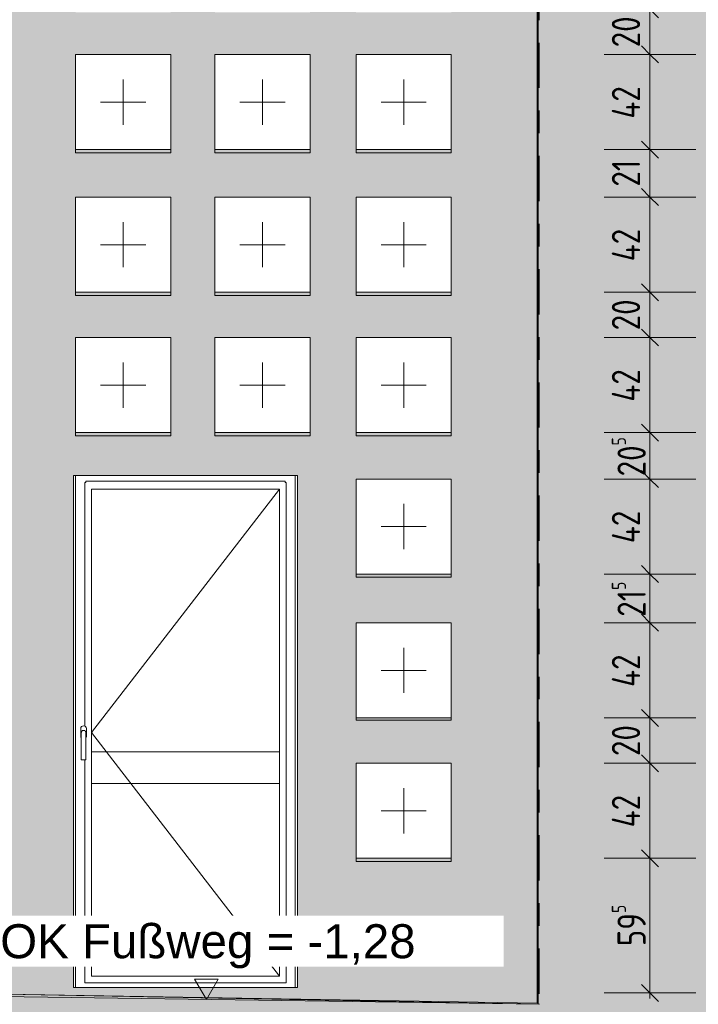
# Model space of a CAD drawing. Header units: metres. Extents: x -25 to 103, y -11 to 869.
# Tile 62 of 86: x 16.06 to 19.05, y -4.1 to 0.25. Entities that reach past the tile are written whole.
import ezdxf

# ---------------------------------------------------------------- set-up
doc = ezdxf.new("R2010")
doc.units = ezdxf.units.M
doc.header["$XCLIPFRAME"] = 2
doc.linetypes.add('_Rasterlinie_', pattern=[0.375, 0.2, -0.05, 0.075, -0.05])
for name, color, linetype, lineweight in [('A_Bem', 7, 'Continuous', 5), ('A_Bem-50', 7, 'Continuous', 5), ('A_Detailelemente', 7, 'Continuous', 9), ('A_Fenster', 45, 'Continuous', 5), ('A_Fenster_Öffnung', 45, 'Continuous', 5), ('A_Geschossdecken', 7, 'Continuous', 5), ('A_Geschossdecken_Oberflächenschraffur', 7, 'Continuous', 5), ('A_Hoehenkoten', 124, 'Continuous', 5), ('A_Körper_Form', 7, 'Continuous', 5), ('A_Linien_Feine Linien', 7, 'Continuous', 5), ('A_Raster', 128, 'Continuous', 5), ('A_Scan-Pixelbild', 213, 'Continuous', 5), ('A_Wand', 244, 'Continuous', 5), ('A_Wände_Oberflächenschraffur', 244, 'Continuous', 5)]:
    doc.layers.add(name, color=color, linetype=linetype, lineweight=lineweight)
doc.styles.add('Arial', font='arial.ttf', dxfattribs={"height": 0.15})
doc.styles.add('ISOCPEUR', font='isocpeur.ttf', dxfattribs={"width": 0.8, "height": 0.125})
doc.dimstyles.new('BLB-Standard_2_5_Aussen_1', dxfattribs={"dimscale": 0.3048, "dimtxt": 0.124498, "dimasz": 0.246063, "dimexe": 0.66437, "dimexo": 0.0625, "dimgap": 0.016404, "dimtad": 1, "dimdec": 1, "dimlfac": 100, "dimrnd": 0.1, "dimdsep": 46, "dimtxsty": 'ISOCPEUR', "dimblk1": 'OBLIQUE', "dimblk2": 'OBLIQUE', "dimsah": 1, "dimcen": 0.09, "dimdle": 0.082021, "dimazin": 0, "dimtfac": 1, "dimtdec": 4, "dimtix": 1, "dimtmove": 0, "dimatfit": 3, "dimfxl": 0.66437, "dimfxlon": 1, "dimtvp": 1, "dimtolj": 1, "dimtzin": 0, "dimarcsym": 2})
picture_1 = doc.add_image_def('image1.jpg', size_in_pixel=(1792, 564))

# ---------------------------------------------------------------- blocks, each defined once
blk = doc.blocks.new('FE TÜR 1 tlg - Dreh_mit Steg - 990 x 2240-8375245-Ansicht Belderberg')
at = {"layer": 'A_Fenster', "color": 250, "lineweight": 9}
for p, q in [((16.3044, -1.7651), (16.3044, -4.0251)), ((17.2744, -4.0251), (17.2744, -1.7651)), ((16.3444, -2.8713), (16.3444, -1.7951)), ((16.3444, -1.7951), (16.3494, -1.7951)), ((16.3494, -1.7951), (16.3494, -1.7901)), ((16.3494, -1.7901), (17.2294, -1.7901)), ((16.3744, -3.9751), (16.3744, -1.8251)), ((16.3744, -1.8251), (17.2044, -1.8251)), ((17.2044, -3.9751), (17.2044, -1.8251)), ((17.2294, -1.7901), (17.2294, -1.7951)), ((17.2294, -1.7951), (17.2344, -1.7951)), ((17.2344, -1.7951), (17.2344, -4.0051)), ((16.3269, -2.8826), (16.3269, -2.9001)), ((16.3269, -2.9001), (16.3269, -2.9176)), ((16.3294, -2.9001), (16.3294, -3.0201)), ((16.3494, -3.0201), (16.3494, -2.9001)), ((16.3519, -2.9001), (16.3519, -2.8826)), ((16.3519, -2.9176), (16.3519, -2.9001)), ((16.3744, -2.9851), (17.2044, -2.9851)), ((16.3744, -3.1251), (16.3744, -2.9851)), ((17.2044, -2.9851), (17.2044, -3.1251)), ((16.3494, -3.0201), (16.3294, -3.0201)), ((16.3444, -4.0051), (16.3444, -3.0201)), ((17.2044, -3.1251), (16.3744, -3.1251)), ((16.3744, -3.9751), (17.2044, -3.9751)), ((17.2344, -4.0051), (16.3444, -4.0051))]:
    blk.add_line(p, q, dxfattribs=at)
for centre, start, end in [((16.3394, -2.8826), 360, 180), ((16.3394, -2.9176), 180, 216.7663), ((16.3394, -2.9176), 323.2337, 360)]:
    blk.add_arc(centre, 0.0125, start, end, dxfattribs=at)
blk.add_open_spline([(16.3294, -2.9001), (16.3294, -2.8992), (16.3295, -2.8979), (16.3301, -2.8963), (16.3306, -2.8953), (16.3311, -2.8945), (16.3316, -2.8938), (16.3321, -2.8932), (16.3328, -2.8926), (16.3334, -2.892), (16.3344, -2.8914), (16.3355, -2.8908), (16.3372, -2.8903), (16.3394, -2.89), (16.3416, -2.8903), (16.3432, -2.8908), (16.3444, -2.8914), (16.3453, -2.892), (16.346, -2.8926), (16.3466, -2.8932), (16.3473, -2.894), (16.3479, -2.8949), (16.3483, -2.8957), (16.3487, -2.8965), (16.3492, -2.8979), (16.3494, -2.8992), (16.3494, -2.9001)], degree=3, knots=[0, 0, 0, 0, 0.083333, 0.125, 0.166667, 0.1875, 0.208333, 0.25, 0.270833, 0.291667, 0.333333, 0.375, 0.416667, 0.5, 0.583333, 0.625, 0.666667, 0.708333, 0.729167, 0.75, 0.791667, 0.833333, 0.854167, 0.875, 0.916667, 1, 1, 1, 1], dxfattribs=at)
at = {"layer": 'A_Fenster_Öffnung', "color": 250, "lineweight": 9}
for p, q in [((17.2044, -1.8251), (16.3744, -2.9001)), ((16.3744, -2.9001), (17.2044, -3.9751))]:
    blk.add_line(p, q, dxfattribs=at)
blk = doc.blocks.new('FE 1 tlg - Fix - 420 x 420-8070206-Ansicht Belderberg')
at = {"layer": 'A_Fenster_Öffnung', "color": 250, "lineweight": 9}
for p, q in [((17.7529, -3.1451), (17.7529, -3.3451)), ((17.6529, -3.2451), (17.8529, -3.2451))]:
    blk.add_line(p, q, dxfattribs=at)
blk = doc.blocks.new('FE 1 tlg - Fix - 420 x 420-8070210-Ansicht Belderberg')
at = {"layer": 'A_Fenster_Öffnung', "color": 250, "lineweight": 9}
for p, q in [((17.7529, -2.5251), (17.7529, -2.7251)), ((17.6529, -2.6251), (17.8529, -2.6251))]:
    blk.add_line(p, q, dxfattribs=at)
blk = doc.blocks.new('Höhenkoten - leer-6237472-Ansicht Belderberg')
at = {"layer": 'A_Hoehenkoten'}
for p, q in [((10.0151, 8.9549), (9.9112, 8.9549)), ((9.9632, 8.8649), (9.9112, 8.9549)), ((9.9632, 8.8649), (10.0151, 8.9549))]:
    blk.add_line(p, q, dxfattribs=at)
blk = doc.blocks.new('DIMBLOCK207-Ansicht Belderberg')
at = {"layer": 'A_Bem-50', "lineweight": 9}
for p, q in [((18.8403, -3.4551), (18.8028, -3.4176)), ((18.8403, -3.4551), (18.8778, -3.4926)), ((18.8403, -4.0501), (18.8028, -4.0126)), ((18.8403, -4.0501), (18.8778, -4.0876))]:
    blk.add_line(p, q, dxfattribs=at)
at = {"layer": 'A_Bem-50'}
for p, q in [((18.6378, -3.4551), (19.0428, -3.4551)), ((18.8403, -3.4551), (18.6378, -3.4551)), ((18.8403, -4.0751), (18.8403, -3.4551)), ((18.6378, -4.0501), (19.0428, -4.0501)), ((18.8403, -4.0501), (18.6378, -4.0501))]:
    blk.add_line(p, q, dxfattribs=at)
at = {"layer": 'A_Bem-50', "color": 0, "insert": (18.672, -3.8435), "char_height": 0.125, "width": 0.218106, "attachment_point": 1, "rotation": 90, "line_spacing_factor": 1.149209, "style": 'ISOCPEUR'}
blk.add_mtext('59\\A2\\H0.5x;\\S5^  ;\\H2x;', dxfattribs=at)
blk = doc.blocks.new('_Oblique')
at = {"color": 0, "linetype": 'ByBlock', "lineweight": -2}
blk.add_line((-0.5, -0.5), (0.5, 0.5), dxfattribs=at)
blk = doc.blocks.new('DIMBLOCK208-Ansicht Belderberg')
at = {"layer": 'A_Bem-50', "lineweight": 9}
for p, q in [((18.8403, -3.0351), (18.8028, -2.9976)), ((18.8403, -3.0351), (18.8778, -3.0726)), ((18.8403, -3.4551), (18.8028, -3.4176)), ((18.8403, -3.4551), (18.8778, -3.4926))]:
    blk.add_line(p, q, dxfattribs=at)
at = {"layer": 'A_Bem-50'}
for p, q in [((18.6378, -3.0351), (19.0428, -3.0351)), ((18.8403, -3.0351), (18.6378, -3.0351)), ((18.8403, -3.4551), (18.8403, -3.0351)), ((18.6378, -3.4551), (19.0428, -3.4551)), ((18.8403, -3.4551), (18.6378, -3.4551))]:
    blk.add_line(p, q, dxfattribs=at)
at = {"layer": 'A_Bem-50', "color": 0, "insert": (18.672, -3.3185), "char_height": 0.125, "width": 0.176277, "attachment_point": 1, "rotation": 90, "line_spacing_factor": 1.149209, "style": 'ISOCPEUR'}
blk.add_mtext('42', dxfattribs=at)
blk = doc.blocks.new('DIMBLOCK209-Ansicht Belderberg')
at = {"layer": 'A_Bem-50', "lineweight": 9}
for p, q in [((18.8403, -2.8351), (18.8028, -2.7976)), ((18.8403, -2.8351), (18.8778, -2.8726)), ((18.8403, -3.0351), (18.8028, -2.9976)), ((18.8403, -3.0351), (18.8778, -3.0726))]:
    blk.add_line(p, q, dxfattribs=at)
at = {"layer": 'A_Bem-50'}
for p, q in [((18.6378, -2.8351), (19.0428, -2.8351)), ((18.8403, -2.8351), (18.6378, -2.8351)), ((18.8403, -3.0351), (18.8403, -2.8351)), ((18.6378, -3.0351), (19.0428, -3.0351)), ((18.8403, -3.0351), (18.6378, -3.0351))]:
    blk.add_line(p, q, dxfattribs=at)
at = {"layer": 'A_Bem-50', "color": 0, "insert": (18.672, -3.0036), "char_height": 0.125, "width": 0.164326, "attachment_point": 1, "rotation": 90, "line_spacing_factor": 1.149209, "style": 'ISOCPEUR'}
blk.add_mtext('20', dxfattribs=at)
blk = doc.blocks.new('DIMBLOCK210-Ansicht Belderberg')
at = {"layer": 'A_Bem-50', "lineweight": 9}
for p, q in [((18.8403, -2.4151), (18.8028, -2.3776)), ((18.8403, -2.4151), (18.8778, -2.4526)), ((18.8403, -2.8351), (18.8028, -2.7976)), ((18.8403, -2.8351), (18.8778, -2.8726))]:
    blk.add_line(p, q, dxfattribs=at)
at = {"layer": 'A_Bem-50'}
for p, q in [((18.6378, -2.4151), (19.0428, -2.4151)), ((18.8403, -2.4151), (18.6378, -2.4151)), ((18.8403, -2.8351), (18.8403, -2.4151)), ((18.6378, -2.8351), (19.0428, -2.8351)), ((18.8403, -2.8351), (18.6378, -2.8351))]:
    blk.add_line(p, q, dxfattribs=at)
at = {"layer": 'A_Bem-50', "color": 0, "insert": (18.672, -2.6985), "char_height": 0.125, "width": 0.176277, "attachment_point": 1, "rotation": 90, "line_spacing_factor": 1.149209, "style": 'ISOCPEUR'}
blk.add_mtext('42', dxfattribs=at)
blk = doc.blocks.new('DIMBLOCK211-Ansicht Belderberg')
at = {"layer": 'A_Bem-50', "lineweight": 9}
for p, q in [((18.8403, -2.2001), (18.8028, -2.1626)), ((18.8403, -2.2001), (18.8778, -2.2376)), ((18.8403, -2.4151), (18.8028, -2.3776)), ((18.8403, -2.4151), (18.8778, -2.4526))]:
    blk.add_line(p, q, dxfattribs=at)
at = {"layer": 'A_Bem-50'}
for p, q in [((18.6378, -2.2001), (19.0428, -2.2001)), ((18.8403, -2.2001), (18.6378, -2.2001)), ((18.8403, -2.4151), (18.8403, -2.2001)), ((18.6378, -2.4151), (19.0428, -2.4151)), ((18.8403, -2.4151), (18.6378, -2.4151))]:
    blk.add_line(p, q, dxfattribs=at)
at = {"layer": 'A_Bem-50', "color": 0, "insert": (18.672, -2.3885), "char_height": 0.125, "width": 0.194204, "attachment_point": 1, "rotation": 90, "line_spacing_factor": 1.149209, "style": 'ISOCPEUR'}
blk.add_mtext('21\\A2\\H0.5x;\\S5^  ;\\H2x;', dxfattribs=at)
blk = doc.blocks.new('DIMBLOCK212-Ansicht Belderberg')
at = {"layer": 'A_Bem-50'}
for p, q in [((18.6378, -1.7801), (19.0428, -1.7801)), ((18.8403, -1.7801), (18.6378, -1.7801)), ((18.8403, -2.2001), (18.8403, -1.7801)), ((18.6378, -2.2001), (19.0428, -2.2001)), ((18.8403, -2.2001), (18.6378, -2.2001))]:
    blk.add_line(p, q, dxfattribs=at)
at = {"layer": 'A_Bem-50', "lineweight": 9}
for p, q in [((18.8403, -1.7801), (18.8028, -1.7426)), ((18.8403, -1.7801), (18.8778, -1.8176)), ((18.8403, -2.2001), (18.8028, -2.1626)), ((18.8403, -2.2001), (18.8778, -2.2376))]:
    blk.add_line(p, q, dxfattribs=at)
at = {"layer": 'A_Bem-50', "color": 0, "insert": (18.672, -2.0635), "char_height": 0.125, "width": 0.176277, "attachment_point": 1, "rotation": 90, "line_spacing_factor": 1.149209, "style": 'ISOCPEUR'}
blk.add_mtext('42', dxfattribs=at)
blk = doc.blocks.new('DIMBLOCK213-Ansicht Belderberg')
at = {"layer": 'A_Bem-50', "lineweight": 9}
for p, q in [((18.8403, -1.5751), (18.8028, -1.5376)), ((18.8403, -1.5751), (18.8778, -1.6126)), ((18.8403, -1.7801), (18.8028, -1.7426)), ((18.8403, -1.7801), (18.8778, -1.8176))]:
    blk.add_line(p, q, dxfattribs=at)
at = {"layer": 'A_Bem-50'}
for p, q in [((18.6378, -1.5751), (19.0428, -1.5751)), ((18.8403, -1.5751), (18.6378, -1.5751)), ((18.8403, -1.7801), (18.8403, -1.5751)), ((18.6378, -1.7801), (19.0428, -1.7801)), ((18.8403, -1.7801), (18.6378, -1.7801))]:
    blk.add_line(p, q, dxfattribs=at)
at = {"layer": 'A_Bem-50', "color": 0, "insert": (18.672, -1.7685), "char_height": 0.125, "width": 0.218106, "attachment_point": 1, "rotation": 90, "line_spacing_factor": 1.149209, "style": 'ISOCPEUR'}
blk.add_mtext('20\\A2\\H0.5x;\\S5^  ;\\H2x;', dxfattribs=at)
blk = doc.blocks.new('DIMBLOCK214-Ansicht Belderberg')
at = {"layer": 'A_Bem-50', "lineweight": 9}
for p, q in [((18.8403, -1.1551), (18.8028, -1.1176)), ((18.8403, -1.1551), (18.8778, -1.1926)), ((18.8403, -1.5751), (18.8028, -1.5376)), ((18.8403, -1.5751), (18.8778, -1.6126))]:
    blk.add_line(p, q, dxfattribs=at)
at = {"layer": 'A_Bem-50'}
for p, q in [((18.6378, -1.1551), (19.0428, -1.1551)), ((18.8403, -1.1551), (18.6378, -1.1551)), ((18.8403, -1.5751), (18.8403, -1.1551)), ((18.6378, -1.5751), (19.0428, -1.5751)), ((18.8403, -1.5751), (18.6378, -1.5751))]:
    blk.add_line(p, q, dxfattribs=at)
at = {"layer": 'A_Bem-50', "color": 0, "insert": (18.672, -1.4385), "char_height": 0.125, "width": 0.176277, "attachment_point": 1, "rotation": 90, "line_spacing_factor": 1.149209, "style": 'ISOCPEUR'}
blk.add_mtext('42', dxfattribs=at)
blk = doc.blocks.new('DIMBLOCK215-Ansicht Belderberg')
at = {"layer": 'A_Bem-50'}
for p, q in [((18.6378, -0.9551), (19.0428, -0.9551)), ((18.8403, -0.9551), (18.6378, -0.9551)), ((18.8403, -1.1551), (18.8403, -0.9551)), ((18.6378, -1.1551), (19.0428, -1.1551)), ((18.8403, -1.1551), (18.6378, -1.1551))]:
    blk.add_line(p, q, dxfattribs=at)
at = {"layer": 'A_Bem-50', "lineweight": 9}
for p, q in [((18.8403, -0.9551), (18.8028, -0.9176)), ((18.8403, -0.9551), (18.8778, -0.9926)), ((18.8403, -1.1551), (18.8028, -1.1176)), ((18.8403, -1.1551), (18.8778, -1.1926))]:
    blk.add_line(p, q, dxfattribs=at)
at = {"layer": 'A_Bem-50', "color": 0, "insert": (18.672, -1.1236), "char_height": 0.125, "width": 0.164326, "attachment_point": 1, "rotation": 90, "line_spacing_factor": 1.149209, "style": 'ISOCPEUR'}
blk.add_mtext('20', dxfattribs=at)
blk = doc.blocks.new('DIMBLOCK216-Ansicht Belderberg')
at = {"layer": 'A_Bem-50', "lineweight": 9}
for p, q in [((18.8403, -0.5351), (18.8028, -0.4976)), ((18.8403, -0.5351), (18.8778, -0.5726)), ((18.8403, -0.9551), (18.8028, -0.9176)), ((18.8403, -0.9551), (18.8778, -0.9926))]:
    blk.add_line(p, q, dxfattribs=at)
at = {"layer": 'A_Bem-50'}
for p, q in [((18.6378, -0.5351), (19.0428, -0.5351)), ((18.8403, -0.5351), (18.6378, -0.5351)), ((18.8403, -0.9551), (18.8403, -0.5351)), ((18.6378, -0.9551), (19.0428, -0.9551)), ((18.8403, -0.9551), (18.6378, -0.9551))]:
    blk.add_line(p, q, dxfattribs=at)
at = {"layer": 'A_Bem-50', "color": 0, "insert": (18.672, -0.8185), "char_height": 0.125, "width": 0.176277, "attachment_point": 1, "rotation": 90, "line_spacing_factor": 1.149209, "style": 'ISOCPEUR'}
blk.add_mtext('42', dxfattribs=at)
blk = doc.blocks.new('DIMBLOCK217-Ansicht Belderberg')
at = {"layer": 'A_Bem-50', "lineweight": 9}
for p, q in [((18.8403, -0.3251), (18.8028, -0.2876)), ((18.8403, -0.3251), (18.8778, -0.3626)), ((18.8403, -0.5351), (18.8028, -0.4976)), ((18.8403, -0.5351), (18.8778, -0.5726))]:
    blk.add_line(p, q, dxfattribs=at)
at = {"layer": 'A_Bem-50'}
for p, q in [((18.6378, -0.3251), (19.0428, -0.3251)), ((18.8403, -0.3251), (18.6378, -0.3251)), ((18.8403, -0.5351), (18.8403, -0.3251)), ((18.6378, -0.5351), (19.0428, -0.5351)), ((18.8403, -0.5351), (18.6378, -0.5351))]:
    blk.add_line(p, q, dxfattribs=at)
at = {"layer": 'A_Bem-50', "color": 0, "insert": (18.672, -0.4886), "char_height": 0.125, "width": 0.140424, "attachment_point": 1, "rotation": 90, "line_spacing_factor": 1.149209, "style": 'ISOCPEUR'}
blk.add_mtext('21', dxfattribs=at)
blk = doc.blocks.new('DIMBLOCK218-Ansicht Belderberg')
at = {"layer": 'A_Bem-50', "lineweight": 9}
for p, q in [((18.8403, 0.0949), (18.8028, 0.1324)), ((18.8403, 0.0949), (18.8778, 0.0574)), ((18.8403, -0.3251), (18.8028, -0.2876)), ((18.8403, -0.3251), (18.8778, -0.3626))]:
    blk.add_line(p, q, dxfattribs=at)
at = {"layer": 'A_Bem-50'}
for p, q in [((18.6378, 0.0949), (19.0428, 0.0949)), ((18.8403, 0.0949), (18.6378, 0.0949)), ((18.8403, -0.3251), (18.8403, 0.0949)), ((18.6378, -0.3251), (19.0428, -0.3251)), ((18.8403, -0.3251), (18.6378, -0.3251))]:
    blk.add_line(p, q, dxfattribs=at)
at = {"layer": 'A_Bem-50', "color": 0, "insert": (18.672, -0.1885), "char_height": 0.125, "width": 0.176277, "attachment_point": 1, "rotation": 90, "line_spacing_factor": 1.149209, "style": 'ISOCPEUR'}
blk.add_mtext('42', dxfattribs=at)
blk = doc.blocks.new('DIMBLOCK219-Ansicht Belderberg')
at = {"layer": 'A_Bem-50', "lineweight": 9}
for p, q in [((18.8403, 0.2949), (18.8028, 0.3324)), ((18.8403, 0.2949), (18.8778, 0.2574)), ((18.8403, 0.0949), (18.8028, 0.1324)), ((18.8403, 0.0949), (18.8778, 0.0574))]:
    blk.add_line(p, q, dxfattribs=at)
at = {"layer": 'A_Bem-50'}
for p, q in [((18.6378, 0.2949), (19.0428, 0.2949)), ((18.8403, 0.2949), (18.6378, 0.2949)), ((18.8403, 0.0949), (18.8403, 0.2949)), ((18.6378, 0.0949), (19.0428, 0.0949)), ((18.8403, 0.0949), (18.6378, 0.0949))]:
    blk.add_line(p, q, dxfattribs=at)
at = {"layer": 'A_Bem-50', "color": 0, "insert": (18.672, 0.1264), "char_height": 0.125, "width": 0.164326, "attachment_point": 1, "rotation": 90, "line_spacing_factor": 1.149209, "style": 'ISOCPEUR'}
blk.add_mtext('20', dxfattribs=at)

msp = doc.modelspace()

# ---------------------------------------------------------------- hatches: boundary and pattern name
at = {"layer": 'A_Detailelemente'}
msp.add_hatch(color=254, dxfattribs=at).paths.add_polyline_path([(22.6592, -4.143), (22.6592, 14.615), (22.1266, 14.615), (22.1266, 8.949), (18.3462, 8.949), (18.3462, -4.1), (19.2408, -4.1126), (20.1288, -4.1251), (22.4884, -4.1401)], flags=0)
at = {"layer": 'A_Detailelemente', "lineweight": 5}
h = msp.add_hatch(dxfattribs=at)
h.set_pattern_fill('FP_3', color=256, style=0, pattern_type=2)
h.set_pattern_definition([(0, (0, 0), (0.476, 0.476), [0.476, -0.476]), (0, (0, 0.179), (0.476, 0.476), [0.476, -0.476]), (0, (0, 0.357), (0.476, 0.476), [0.476, -0.476]), (90, (0.06, 0.417), (-0.476, 0.476), [0.476, -0.476]), (90, (0.238, 0.417), (-0.476, 0.476), [0.476, -0.476]), (90, (0.417, 0.417), (-0.476, 0.476), [0.476, -0.476])])
h.paths.add_polyline_path([(0.7224, -10.7111), (22.6592, -10.7111), (22.6592, -4.143), (22.4884, -4.1401), (20.1288, -4.1251), (17.5668, -4.0885), (15.8938, -4.0644), (14.88, -4.0551), (12.7064, -4.0241), (7.828, -3.9421), (3.967, -3.9043), (0.3378, -3.8301), (-5.6839, -3.7795), (-8.2422, -3.7086), (-10.376, -3.7286), (-12.7846, -3.7025), (-13.6928, -3.6921), (-14.8651, -3.6771), (-16.0374, -3.6661), (-17.6852, -3.6749), (-20.0512, -3.6516), (-22.7324, -3.6023), (-25.1563, -3.5691), (-25.1563, -10.7111), (0.2457, -10.7111)], flags=0)
at = {"layer": 'A_Geschossdecken_Oberflächenschraffur'}
for points in [[(18.3462, -4.1), (18.3462, -4.1), (15.9944, -4.0556), (15.9744, -4.0651), (18.3427, -4.1)], [(18.3462, -4.1), (18.3462, -4.0951), (16.2944, -4.0613), (18.3427, -4.0999)], [(18.3427, -4.095), (18.3427, -4.0949), (18.3327, -4.0948)]]:
    msp.add_hatch(color=8, dxfattribs=at).paths.add_polyline_path(points, flags=0)
at = {"layer": 'A_Körper_Form'}
msp.add_hatch(color=10, dxfattribs=at).paths.add_polyline_path([(18.3462, -4.0951), (18.3462, 8.949), (18.3427, 8.949), (18.3427, -4.095)], flags=0)
at = {"layer": 'A_Wand'}
for points in [[(16.3042, -0.3391), (16.7242, -0.3391), (16.7242, -0.3251), (16.3042, -0.3251)], [(17.3394, -0.3391), (17.3394, -0.3251), (16.9194, -0.3251), (16.9194, -0.3391)], [(17.5429, -0.3391), (17.9629, -0.3391), (17.9629, -0.3251), (17.5429, -0.3251)], [(16.628, -0.9691), (16.7242, -0.9691), (16.7242, -0.9551), (16.3042, -0.9551), (16.3042, -0.9691)], [(17.3394, -0.9691), (17.3394, -0.9551), (16.9194, -0.9551), (16.9194, -0.9691)], [(17.9629, -0.9691), (17.9629, -0.9551), (17.5429, -0.9551), (17.5429, -0.9691), (17.9013, -0.9691)], [(16.3042, -1.5891), (16.7242, -1.5891), (16.7242, -1.5751), (16.3042, -1.5751)], [(16.9194, -1.5891), (17.3394, -1.5891), (17.3394, -1.5751), (16.9194, -1.5751)], [(17.9629, -1.5891), (17.9629, -1.5751), (17.5429, -1.5751), (17.5429, -1.5891)], [(17.9629, -2.2141), (17.9629, -2.2001), (17.5429, -2.2001), (17.5429, -2.2141)], [(17.5927, -2.8444), (17.9629, -2.8444), (17.9629, -2.8351), (17.5429, -2.8351), (17.5429, -2.8444)], [(17.5429, -3.4691), (17.9629, -3.4691), (17.9629, -3.4551), (17.5429, -3.4551)]]:
    msp.add_hatch(color=8, dxfattribs=at).paths.add_polyline_path(points, flags=0)
at = {"layer": 'A_Wände_Oberflächenschraffur'}
h = msp.add_hatch(color=8, dxfattribs=at)
h.paths.add_polyline_path([(18.3427, -4.0949), (18.3427, 2.2149), (18.2729, 2.2149), (18.2729, 6.2149), (15.9944, 6.2149), (15.9944, -4.049), (15.9238, -4.049), (15.9238, -4.0537), (15.9944, -4.0556), (18.3327, -4.0948)], flags=0)
h.paths.add_polyline_path([(17.2044, -4.0251), (16.2944, -4.0251), (16.2944, -1.7651), (17.2844, -1.7651), (17.2844, -4.0251)], flags=0)
h.paths.add_polyline_path([(17.5429, -3.4691), (17.5429, -3.0351), (17.9629, -3.0351), (17.9629, -3.4691)], flags=0)
h.paths.add_polyline_path([(17.5429, -2.8444), (17.5429, -2.4151), (17.9629, -2.4151), (17.9629, -2.8444), (17.5927, -2.8444)], flags=0)
h.paths.add_polyline_path([(17.5429, -2.2141), (17.5429, -1.7801), (17.9629, -1.7801), (17.9629, -2.2141)], flags=0)
h.paths.add_polyline_path([(16.3042, -1.5891), (16.3042, -1.1551), (16.7242, -1.1551), (16.7242, -1.5891), (16.3044, -1.5891)], flags=0)
h.paths.add_polyline_path([(17.9629, -1.5891), (17.5429, -1.5891), (17.5429, -1.1551), (17.9629, -1.1551)], flags=0)
h.paths.add_polyline_path([(17.183, -1.5891), (16.9194, -1.5891), (16.9194, -1.1551), (17.3394, -1.1551), (17.3394, -1.5891), (17.2044, -1.5891)], flags=0)
h.paths.add_polyline_path([(17.9629, -0.9691), (17.5429, -0.9691), (17.5429, -0.5351), (17.9629, -0.5351)], flags=0)
h.paths.add_polyline_path([(16.3042, -0.9691), (16.3042, -0.5351), (16.7242, -0.5351), (16.7242, -0.9691), (16.6823, -0.9691)], flags=0)
h.paths.add_polyline_path([(16.9194, -0.9691), (16.9194, -0.5351), (17.3394, -0.5351), (17.3394, -0.9691)], flags=0)
h.paths.add_polyline_path([(17.9629, -0.3391), (17.5429, -0.3391), (17.5429, 0.0949), (17.9629, 0.0949), (17.9629, -0.1607)], flags=0)
h.paths.add_polyline_path([(16.3042, -0.3391), (16.3042, 0.0949), (16.7242, 0.0949), (16.7242, -0.3391), (16.6823, -0.3391)], flags=0)
h.paths.add_polyline_path([(17.3394, -0.3391), (16.9194, -0.3391), (16.9194, 0.0949), (17.3394, 0.0949), (17.3394, -0.1607)], flags=0)
h.paths.add_polyline_path([(17.5429, 0.2809), (17.5429, 0.7149), (17.9629, 0.7149), (17.9629, 0.2809), (17.6301, 0.2809)], flags=0)
h.paths.add_polyline_path([(16.6823, 0.2809), (16.3042, 0.2809), (16.3042, 0.7149), (16.7242, 0.7149), (16.7242, 0.2809)], flags=0)
h.paths.add_polyline_path([(17.3394, 0.2809), (16.9194, 0.2809), (16.9194, 0.7149), (17.3394, 0.7149), (17.3394, 0.6509)], flags=0)
h.paths.add_polyline_path([(17.326, 0.9009), (16.9194, 0.9009), (16.9194, 1.3349), (17.3394, 1.3349), (17.3394, 0.9009)], flags=0)
h.paths.add_polyline_path([(17.5429, 0.9009), (17.5429, 1.3349), (17.9629, 1.3349), (17.9629, 0.9009), (17.6301, 0.9009)], flags=0)
h.paths.add_polyline_path([(16.6823, 0.9009), (16.3042, 0.9009), (16.3042, 1.3349), (16.7242, 1.3349), (16.7242, 0.9009)], flags=0)
h.paths.add_polyline_path([(17.9629, 1.5209), (17.5429, 1.5209), (17.5429, 1.9549), (17.9629, 1.9549), (17.9629, 1.8682)], flags=0)
h.paths.add_polyline_path([(16.3087, 1.5209), (16.3042, 1.5209), (16.3042, 1.9549), (16.7242, 1.9549), (16.7242, 1.5209), (16.6823, 1.5209)], flags=0)
h.paths.add_polyline_path([(17.3394, 1.5209), (16.9194, 1.5209), (16.9194, 1.9549), (17.3394, 1.9549), (17.3394, 1.8682)], flags=0)
h.paths.add_polyline_path([(16.4955, 2.134), (16.3042, 2.134), (16.3042, 2.5649), (16.7242, 2.5649), (16.7242, 2.134), (16.6823, 2.134)], flags=0)
h.paths.add_polyline_path([(16.9194, 2.134), (16.9194, 2.5649), (17.3394, 2.5649), (17.3394, 2.134), (17.0558, 2.134)], flags=0)
h.paths.add_polyline_path([(17.5429, 2.134), (17.5429, 2.5649), (17.9629, 2.5649), (17.9629, 2.134), (17.6162, 2.134)], flags=0)
h.paths.add_polyline_path([(17.9629, 2.7649), (17.5429, 2.7649), (17.5429, 3.2049), (17.9629, 3.2049), (17.9629, 3.0856)], flags=0)
h.paths.add_polyline_path([(16.3042, 2.7649), (16.3042, 3.2049), (16.7242, 3.2049), (16.7242, 2.7649), (16.6823, 2.7649)], flags=0)
h.paths.add_polyline_path([(17.1202, 2.7649), (16.9194, 2.7649), (16.9194, 3.2049), (17.3394, 3.2049), (17.3394, 2.7649)], flags=0)
h.paths.add_polyline_path([(16.7242, 3.3949), (16.3042, 3.3949), (16.3042, 3.8349), (16.7242, 3.8349)], flags=0)
h.paths.add_polyline_path([(16.9194, 3.3949), (16.9194, 3.8349), (17.3394, 3.8349), (17.3394, 3.3949), (17.1202, 3.3949)], flags=0)
h.paths.add_polyline_path([(17.5429, 3.3949), (17.5429, 3.8349), (17.9629, 3.8349), (17.9629, 3.3949)], flags=0)
h.paths.add_polyline_path([(16.3042, 4.0149), (16.3042, 4.4549), (16.7242, 4.4549), (16.7242, 4.0149), (16.3387, 4.0149)], flags=0)
h.paths.add_polyline_path([(17.9629, 4.0149), (17.5429, 4.0149), (17.5429, 4.4549), (17.9629, 4.4549)], flags=0)
h.paths.add_polyline_path([(17.3394, 4.0149), (16.9194, 4.0149), (16.9194, 4.4549), (17.3394, 4.4549)], flags=0)
h.paths.add_polyline_path([(17.3394, 4.6449), (16.9194, 4.6449), (16.9194, 5.0849), (17.3394, 5.0849), (17.3394, 4.7087)], flags=0)
h.paths.add_polyline_path([(16.7242, 4.6449), (16.3042, 4.6449), (16.3042, 5.0849), (16.7242, 5.0849), (16.7242, 4.7087)], flags=0)
h.paths.add_polyline_path([(17.8544, 4.6449), (17.5429, 4.6449), (17.5429, 5.0849), (17.9629, 5.0849), (17.9629, 4.6449)], flags=0)
h.paths.add_polyline_path([(16.9993, 5.2649), (16.9194, 5.2649), (16.9194, 5.7049), (17.3394, 5.7049), (17.3394, 5.2649), (17.1202, 5.2649)], flags=0)
h.paths.add_polyline_path([(16.7242, 5.2649), (16.3042, 5.2649), (16.3042, 5.7049), (16.7242, 5.7049), (16.7242, 5.5203)], flags=0)
h.paths.add_polyline_path([(17.5429, 5.2649), (17.5429, 5.7049), (17.9629, 5.7049), (17.9629, 5.2649)], flags=0)

# ---------------------------------------------------------------- linework, layer by layer
at = {"layer": 'A_Geschossdecken', "color": 250, "lineweight": 9}
for q in [(18.3427, -4.095), (18.3462, -4.1)]:
    msp.add_line((15.9944, -4.0556), q, dxfattribs=at)
at = {"layer": 'A_Körper_Form', "color": 253, "lineweight": 9}
msp.add_line((18.3427, 8.949), (18.3427, -4.095), dxfattribs=at)
at = {"layer": 'A_Linien_Feine Linien'}
for p, q in [((18.3462, 8.949), (18.3462, -4.1)), ((18.3529, -4.1001), (15.9744, -4.0651))]:
    msp.add_line(p, q, dxfattribs=at)
at = {"layer": 'A_Raster', "linetype": '_Rasterlinie_', "lineweight": 9}
msp.add_line((18.3516, -11.0531), (18.3516, 14.615), dxfattribs=at)
at = {"layer": 'A_Wand', "color": 250, "lineweight": 9}
for p, q in [((16.3042, 0.0949), (16.7242, 0.0949)), ((16.3042, -0.3391), (16.3042, 0.0949)), ((16.7242, 0.0949), (16.7242, -0.3391)), ((16.9194, 0.0949), (17.3394, 0.0949)), ((16.9194, -0.3391), (16.9194, 0.0949)), ((17.3394, 0.0949), (17.3394, -0.3391)), ((17.5429, 0.0949), (17.9629, 0.0949)), ((17.5429, -0.3391), (17.5429, 0.0949)), ((17.9629, 0.0949), (17.9629, -0.3391)), ((16.3042, -0.3251), (16.7242, -0.3251)), ((16.7242, -0.3391), (16.3042, -0.3391)), ((16.9194, -0.3251), (17.3394, -0.3251)), ((17.3394, -0.3391), (16.9194, -0.3391)), ((17.5429, -0.3251), (17.9629, -0.3251)), ((17.9629, -0.3391), (17.5429, -0.3391)), ((16.3042, -0.5351), (16.7242, -0.5351)), ((16.3042, -0.9691), (16.3042, -0.5351)), ((16.7242, -0.5351), (16.7242, -0.9691)), ((16.9194, -0.5351), (17.3394, -0.5351)), ((16.9194, -0.9691), (16.9194, -0.5351)), ((17.3394, -0.5351), (17.3394, -0.9691)), ((17.5429, -0.5351), (17.9629, -0.5351)), ((17.5429, -0.9691), (17.5429, -0.5351)), ((17.9629, -0.5351), (17.9629, -0.9691)), ((16.3042, -0.9551), (16.7242, -0.9551)), ((16.9194, -0.9551), (17.3394, -0.9551)), ((17.5429, -0.9551), (17.9629, -0.9551)), ((16.7242, -0.9691), (16.3042, -0.9691)), ((17.3394, -0.9691), (16.9194, -0.9691)), ((17.9629, -0.9691), (17.5429, -0.9691)), ((16.3042, -1.1551), (16.7242, -1.1551)), ((16.3042, -1.5891), (16.3042, -1.1551)), ((16.7242, -1.1551), (16.7242, -1.5891)), ((16.9194, -1.1551), (17.3394, -1.1551)), ((16.9194, -1.5891), (16.9194, -1.1551)), ((17.3394, -1.1551), (17.3394, -1.5891)), ((17.5429, -1.1551), (17.9629, -1.1551)), ((17.5429, -1.5891), (17.5429, -1.1551)), ((17.9629, -1.1551), (17.9629, -1.5891)), ((16.3042, -1.5751), (16.7242, -1.5751)), ((16.7242, -1.5891), (16.3042, -1.5891)), ((16.9194, -1.5751), (17.3394, -1.5751)), ((17.3394, -1.5891), (16.9194, -1.5891)), ((17.5429, -1.5751), (17.9629, -1.5751)), ((17.9629, -1.5891), (17.5429, -1.5891)), ((16.2944, -1.7651), (17.2844, -1.7651)), ((16.2944, -4.0251), (16.2944, -1.7651)), ((17.2844, -1.7651), (17.2844, -4.0251)), ((17.5429, -1.7801), (17.9629, -1.7801)), ((17.5429, -2.2141), (17.5429, -1.7801)), ((17.9629, -1.7801), (17.9629, -2.2141)), ((17.5429, -2.2001), (17.9629, -2.2001)), ((17.9629, -2.2141), (17.5429, -2.2141)), ((17.5429, -2.4151), (17.9629, -2.4151)), ((17.5429, -2.8444), (17.5429, -2.4151)), ((17.9629, -2.4151), (17.9629, -2.8444)), ((17.5429, -2.8351), (17.9629, -2.8351)), ((17.9629, -2.8444), (17.5429, -2.8444)), ((17.5429, -3.0351), (17.9629, -3.0351)), ((17.5429, -3.4691), (17.5429, -3.0351)), ((17.9629, -3.0351), (17.9629, -3.4691)), ((17.5429, -3.4551), (17.9629, -3.4551)), ((17.9629, -3.4691), (17.5429, -3.4691)), ((17.2844, -4.0251), (16.2944, -4.0251))]:
    msp.add_line(p, q, dxfattribs=at)

# ---------------------------------------------------------------- block references
at = {"layer": 'A_Fenster', "color": 250, "lineweight": 9}
for name, p in [('FE 1 tlg - Fix - 420 x 420-8070206-Ansicht Belderberg', (-1.2387, 3.13)), ('FE 1 tlg - Fix - 420 x 420-8070206-Ansicht Belderberg', (-0.6235, 3.13)), ('FE 1 tlg - Fix - 420 x 420-8070206-Ansicht Belderberg', (0, 3.13)), ('FE 1 tlg - Fix - 420 x 420-8070206-Ansicht Belderberg', (-1.2387, 2.5)), ('FE 1 tlg - Fix - 420 x 420-8070206-Ansicht Belderberg', (-0.6235, 2.5)), ('FE 1 tlg - Fix - 420 x 420-8070206-Ansicht Belderberg', (0, 2.5)), ('FE 1 tlg - Fix - 420 x 420-8070206-Ansicht Belderberg', (-1.2387, 1.88)), ('FE 1 tlg - Fix - 420 x 420-8070206-Ansicht Belderberg', (-0.6235, 1.88)), ('FE 1 tlg - Fix - 420 x 420-8070206-Ansicht Belderberg', (0, 1.88)), ('FE TÜR 1 tlg - Dreh_mit Steg - 990 x 2240-8375245-Ansicht Belderberg', (0, 0)), ('FE 1 tlg - Fix - 420 x 420-8070206-Ansicht Belderberg', (0, 1.255)), ('FE 1 tlg - Fix - 420 x 420-8070210-Ansicht Belderberg', (0, 0)), ('FE 1 tlg - Fix - 420 x 420-8070206-Ansicht Belderberg', (0, 0))]:
    msp.add_blockref(name, p, dxfattribs=at)
at = {"layer": 'A_Hoehenkoten'}
msp.add_blockref('Höhenkoten - leer-6237472-Ansicht Belderberg', (6.9187, -12.9434), dxfattribs=at)

# ---------------------------------------------------------------- dimensions: what is measured, and where the dimension line sits
at = {"layer": 'A_Bem'}
for base, p1, p2, override, picture, middle in [((18.8403, 0.2949), (18.6378, 0.0949), (18.6378, 0.2949), {"dimpost": '<>', "dimfxl": 0.2}, 'DIMBLOCK219-Ansicht Belderberg', (18.7728, 0.1949)), ((18.8403, 0.0949), (18.6378, -0.3251), (18.6378, 0.0949), {"dimpost": '<>', "dimfxl": 0.42}, 'DIMBLOCK218-Ansicht Belderberg', (18.7728, -0.1151)), ((18.8403, -0.3251), (18.6378, -0.5351), (18.6378, -0.3251), {"dimpost": '<>', "dimfxl": 0.21}, 'DIMBLOCK217-Ansicht Belderberg', (18.7728, -0.4301)), ((18.8403, -0.5351), (18.6378, -0.9551), (18.6378, -0.5351), {"dimpost": '<>', "dimfxl": 0.42}, 'DIMBLOCK216-Ansicht Belderberg', (18.7728, -0.7451)), ((18.8403, -0.9551), (18.6378, -1.1551), (18.6378, -0.9551), {"dimpost": '<>', "dimfxl": 0.2}, 'DIMBLOCK215-Ansicht Belderberg', (18.7728, -1.0551)), ((18.8403, -1.1551), (18.6378, -1.5751), (18.6378, -1.1551), {"dimpost": '<>', "dimfxl": 0.42}, 'DIMBLOCK214-Ansicht Belderberg', (18.7728, -1.3651)), ((18.8403, -1.7801), (18.6378, -2.2001), (18.6378, -1.7801), {"dimpost": '<>', "dimfxl": 0.42}, 'DIMBLOCK212-Ansicht Belderberg', (18.7728, -1.9901)), ((18.8403, -2.4151), (18.6378, -2.8351), (18.6378, -2.4151), {"dimpost": '<>', "dimfxl": 0.42}, 'DIMBLOCK210-Ansicht Belderberg', (18.7728, -2.6251)), ((18.8403, -2.8351), (18.6378, -3.0351), (18.6378, -2.8351), {"dimpost": '<>', "dimfxl": 0.2}, 'DIMBLOCK209-Ansicht Belderberg', (18.7728, -2.9351)), ((18.8403, -3.0351), (18.6378, -3.4551), (18.6378, -3.0351), {"dimpost": '<>', "dimfxl": 0.42}, 'DIMBLOCK208-Ansicht Belderberg', (18.7728, -3.2451))]:
    dim = msp.add_linear_dim(base=base, p1=p1, p2=p2, angle=90, dimstyle='BLB-Standard_2_5_Aussen_1', override=override, dxfattribs=at)
    dim.commit()
    dim.dimension.update_dxf_attribs({"geometry": picture, "text_midpoint": middle})
for base, p1, p2, text, override, picture, middle in [((18.8403, -1.5751), (18.6378, -1.7801), (18.6378, -1.5751), '\\A1;20\\Q;{\\A1;{\\H0.5x;\\S5^ ;}}', {"dimpost": '<>', "dimfxl": 0.205}, 'DIMBLOCK213-Ansicht Belderberg', (18.7728, -1.6776)), ((18.8403, -2.2001), (18.6378, -2.4151), (18.6378, -2.2001), '\\A1;21\\Q;{\\A1;{\\H0.5x;\\S5^ ;}}', {"dimpost": '<>', "dimfxl": 0.215}, 'DIMBLOCK211-Ansicht Belderberg', (18.7728, -2.3076)), ((18.8403, -3.4551), (18.6378, -4.0501), (18.6378, -3.4551), '\\A1;59\\Q;{\\A1;{\\H0.5x;\\S5^ ;}}', {"dimpost": '<>', "dimfxl": 0.595}, 'DIMBLOCK207-Ansicht Belderberg', (18.7728, -3.7526))]:
    dim = msp.add_linear_dim(base=base, p1=p1, p2=p2, angle=90, text=text, dimstyle='BLB-Standard_2_5_Aussen_1', override=override, dxfattribs=at)
    dim.commit()
    dim.dimension.update_dxf_attribs({"geometry": picture, "text_midpoint": middle})

# ---------------------------------------------------------------- pictures from other files: only their frames are drawn
at = {"layer": 'A_Scan-Pixelbild'}
image = msp.add_image(picture_1, insert=(-16.804, -1.7903), size_in_units=(29.5805, 8.0304), dxfattribs=at)
image.set_boundary_path([(-505.954, 1190.48), (-505.954, -633.421), (2390.651, -633.421), (2390.651, 1190.48), (-505.954, 1190.48)])
image.dxf.flags = 15

# ---------------------------------------------------------------- next in the draw order: texts
at = {"layer": 'A_Hoehenkoten', "insert": (15.9713, -3.7464), "char_height": 0.15, "width": 2.185231, "attachment_point": 1, "line_spacing_factor": 0.941778, "style": 'Arial', "bg_fill": 3, "box_fill_scale": 1.25, "bg_fill_color": 256, "bg_fill_true_color": 13158600, "bg_fill_transparency": 0}
msp.add_mtext('OK Fußweg = -1,28', dxfattribs=at)

doc.saveas('drawing.dxf')
